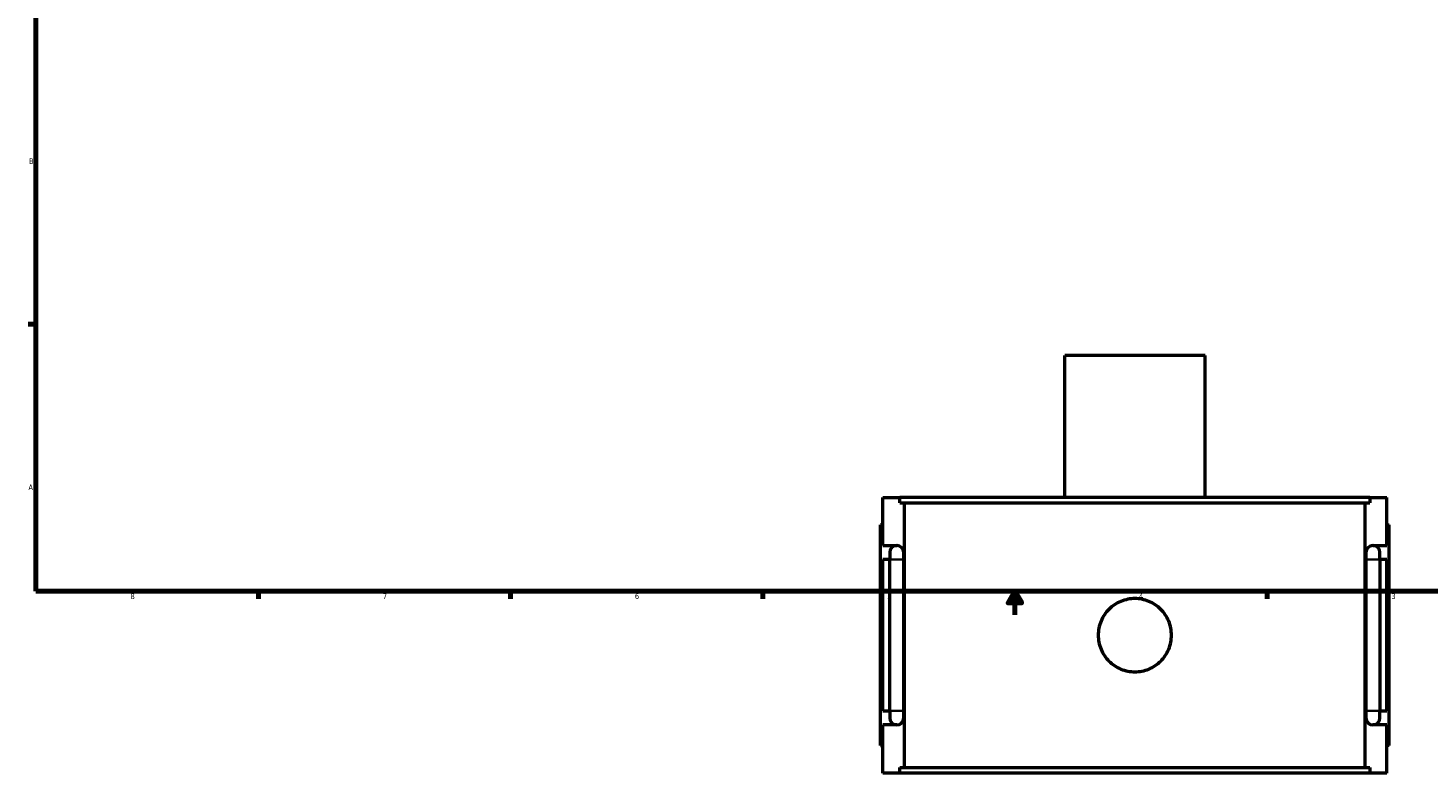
# Model space of a CAD drawing. Header units: inches. Extents: x -1.6 to 49.5, y -2.1 to 48.8.
# Tile 1 of 8: x 0.4 to 24, y -2.1 to 10.5. Entities that reach past the tile are written whole.
import ezdxf

# ---------------------------------------------------------------- set-up
doc = ezdxf.new("R2010")
doc.units = ezdxf.units.IN
doc.header["$MEASUREMENT"] = 0
for name, color, linetype, lineweight in [('Border (ANSI)', 7, 'Continuous', 70), ('Visible (ANSI)', 7, 'Continuous', 50), ('Visible Narrow (ANSI)', 7, 'Continuous', 35)]:
    doc.layers.add(name, color=color, linetype=linetype, lineweight=lineweight)
doc.styles.add('Note Text (ANSI)', font='tahoma.ttf')

# ---------------------------------------------------------------- blocks, each defined once
blk = doc.blocks.new('Borders Default Border')
at = {"layer": 'Border (ANSI)'}
for p, q in [((0.5, 5.5), (0.366, 5.5)), ((4.25, 1), (4.25, 0.866)), ((8.5, 1), (8.5, 0.866)), ((12.75, 1), (12.75, 0.866)), ((21.25, 1), (21.25, 0.866))]:
    blk.add_line(p, q, dxfattribs=at)
at = {"layer": 'Border (ANSI)', "flags": 128}
for points in [[(0.5, 1), (0.5, 21), (33.5, 21), (33.5, 1), (0.5, 1)], [(17, 0.6), (17, 1), (16.885, 0.8), (17.115, 0.8), (17, 1)]]:
    blk.add_lwpolyline(points, dxfattribs=at)
at = {"layer": 'Border (ANSI)', "color": 5, "true_color": 0x0000ff, "char_height": 0.0945, "attachment_point": 7, "style": 'Note Text (ANSI)'}
for s, insert in [('B', (0.384, 8.203)), ('A', (0.373, 2.703)), ('8', (2.094, 0.863)), ('7', (6.346, 0.866)), ('6', (10.595, 0.864)), ('5', (14.847, 0.864)), ('4', (19.092, 0.866)), ('3', (23.346, 0.864))]:
    blk.add_mtext(s, dxfattribs=dict(at, insert=insert))

msp = doc.modelspace()

# ---------------------------------------------------------------- linework, layer by layer
at = {"layer": 'Visible (ANSI)'}
for p, q in [((20.205, 4.975), (17.839, 4.975)), ((17.839, 2.58), (17.839, 4.975)), ((20.205, 2.58), (20.205, 4.975)), ((14.772, 2.58), (15.059, 2.58)), ((14.772, 1.768), (14.772, 2.58)), ((15.059, 2.487), (15.059, 2.58)), ((22.984, 2.58), (15.059, 2.58)), ((15.059, 2.487), (22.984, 2.487)), ((15.14, -1.977), (15.14, 2.487)), ((22.903, -1.977), (22.903, 2.487)), ((22.984, 2.58), (23.272, 2.58)), ((22.984, 2.58), (22.984, 2.487)), ((23.272, 1.768), (23.272, 2.58)), ((14.772, 2.115), (14.732, 2.115)), ((14.732, -1.605), (14.732, 2.115)), ((23.272, 2.115), (23.311, 2.115)), ((23.311, -1.605), (23.311, 2.115)), ((14.772, 1.768), (15.008, 1.768)), ((23.036, 1.768), (23.272, 1.768)), ((14.772, -1.022), (14.772, 1.532)), ((14.89, 1.532), (14.772, 1.532)), ((14.89, 1.65), (14.89, 1.532)), ((14.89, -1.022), (14.89, 1.532)), ((15.126, 1.532), (15.126, 1.65)), ((15.126, -1.022), (15.126, 1.532)), ((22.918, 1.65), (22.918, 1.532)), ((22.918, 1.532), (22.918, -1.022)), ((23.154, 1.532), (23.154, 1.65)), ((23.272, 1.532), (23.154, 1.532)), ((23.154, 1.532), (23.154, -1.022)), ((23.272, -1.022), (23.272, 1.532)), ((14.772, -1.022), (14.89, -1.022)), ((14.89, -1.022), (14.89, -1.14)), ((15.126, -1.14), (15.126, -1.022)), ((22.918, -1.022), (22.918, -1.14)), ((23.154, -1.022), (23.272, -1.022)), ((23.154, -1.14), (23.154, -1.022)), ((14.772, -2.07), (14.772, -1.258)), ((15.008, -1.258), (14.772, -1.258)), ((23.272, -1.258), (23.036, -1.258)), ((23.272, -2.07), (23.272, -1.258)), ((14.732, -1.605), (14.772, -1.605)), ((23.311, -1.605), (23.272, -1.605)), ((15.059, -2.07), (14.772, -2.07)), ((15.059, -1.977), (22.984, -1.977)), ((15.059, -2.07), (15.059, -1.977)), ((22.984, -2.07), (15.059, -2.07)), ((22.984, -1.977), (22.984, -2.07)), ((23.272, -2.07), (22.984, -2.07))]:
    msp.add_line(p, q, dxfattribs=at)
for centre, start, end in [((15.008, 1.65), 90, 180), ((15.008, 1.65), 0, 90), ((23.036, 1.65), 90, 180), ((23.036, 1.65), 0, 90), ((15.008, -1.14), 180, 270), ((15.008, -1.14), 270, 0), ((23.036, -1.14), 180, 270), ((23.036, -1.14), 270, 0)]:
    msp.add_arc(centre, 0.118, start, end, dxfattribs=at)
msp.add_open_spline([(19.639, 0.255), (19.639, 0.216), (19.635, 0.176), (19.62, 0.097), (19.608, 0.057), (19.576, -0.019), (19.557, -0.056), (19.511, -0.123), (19.486, -0.154), (19.431, -0.209), (19.4, -0.234), (19.333, -0.28), (19.296, -0.299), (19.22, -0.331), (19.181, -0.343), (19.101, -0.358), (19.061, -0.362), (18.983, -0.362), (18.943, -0.358), (18.863, -0.343), (18.823, -0.331), (18.747, -0.299), (18.711, -0.28), (18.644, -0.234), (18.613, -0.209), (18.558, -0.154), (18.532, -0.123), (18.487, -0.056), (18.467, -0.019), (18.436, 0.057), (18.424, 0.097), (18.408, 0.176), (18.405, 0.216), (18.405, 0.294), (18.408, 0.334), (18.424, 0.414), (18.436, 0.454), (18.467, 0.53), (18.487, 0.566), (18.532, 0.634), (18.558, 0.664), (18.613, 0.719), (18.644, 0.745), (18.711, 0.79), (18.747, 0.81), (18.823, 0.841), (18.863, 0.853), (18.943, 0.869), (18.983, 0.873), (19.061, 0.873), (19.101, 0.869), (19.181, 0.853), (19.22, 0.841), (19.296, 0.81), (19.333, 0.79), (19.4, 0.745), (19.431, 0.719), (19.486, 0.664), (19.511, 0.634), (19.557, 0.566), (19.576, 0.53), (19.608, 0.454), (19.62, 0.414), (19.635, 0.334), (19.639, 0.294), (19.639, 0.255)], degree=3, knots=[0, 0, 0, 0, 0.295842, 0.295842, 0.591684, 0.591684, 0.887526, 0.887526, 1.183368, 1.183368, 1.479204, 1.479204, 1.77504, 1.77504, 2.070876, 2.070876, 2.366712, 2.366712, 2.662549, 2.662549, 2.958385, 2.958385, 3.254221, 3.254221, 3.550057, 3.550057, 3.845899, 3.845899, 4.141741, 4.141741, 4.437583, 4.437583, 4.733425, 4.733425, 5.029267, 5.029267, 5.325109, 5.325109, 5.620951, 5.620951, 5.916793, 5.916793, 6.212629, 6.212629, 6.508465, 6.508465, 6.804301, 6.804301, 7.100137, 7.100137, 7.395974, 7.395974, 7.69181, 7.69181, 7.987646, 7.987646, 8.283482, 8.283482, 8.579324, 8.579324, 8.875166, 8.875166, 9.171008, 9.171008, 9.46685, 9.46685, 9.46685, 9.46685], dxfattribs=at)
at = {"layer": 'Visible Narrow (ANSI)'}
for p, q in [((15.125, 1.532), (14.891, 1.532)), ((22.919, 1.532), (23.152, 1.532)), ((15.125, -1.022), (14.891, -1.022)), ((22.919, -1.022), (23.152, -1.022))]:
    msp.add_line(p, q, dxfattribs=at)

# ---------------------------------------------------------------- block references
msp.add_blockref('Borders Default Border', (0, 0))

doc.saveas('drawing.dxf')
